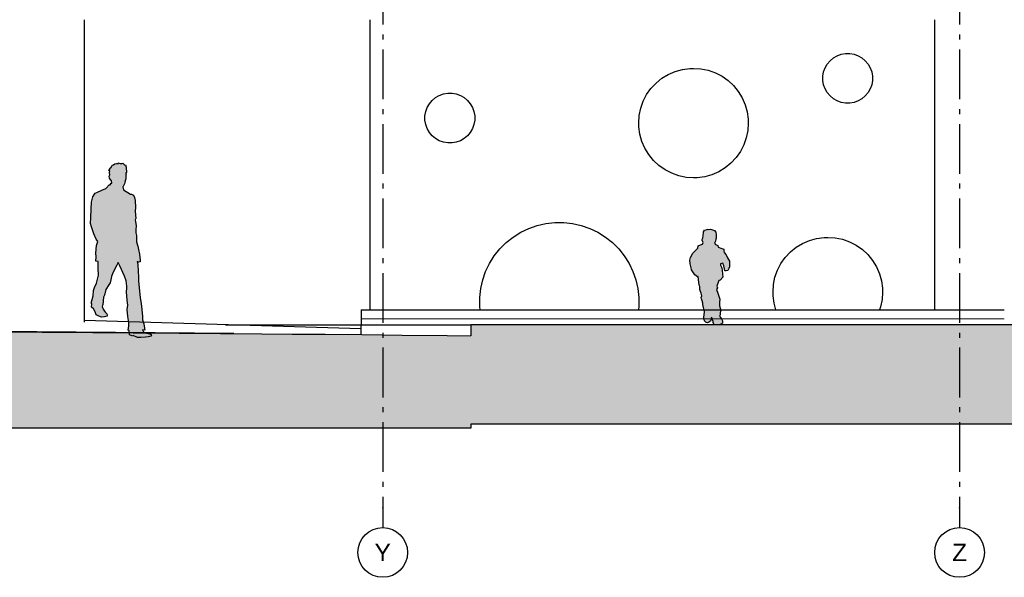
# Model space of a CAD drawing. Header units: millimetres. Extents: x 18966 to 73138, y 1000 to 18261.
# Tile 9 of 13: x 58127 to 68026, y 1000 to 6610. Entities that reach past the tile are written whole.
import ezdxf
from ezdxf.enums import TextEntityAlignment as Align

# ---------------------------------------------------------------- set-up
doc = ezdxf.new("R2010")
doc.units = ezdxf.units.MM
doc.header["$LTSCALE"] = 0.5
doc.header["$MEASUREMENT"] = 0
doc.linetypes.add('Akselinje', pattern=[1500, 1000, -200, 100, -200])
doc.linetypes.add('PLINE', pattern=[0])
for name, color, linetype in [('0(Nye konstruksjoner)', 7, 'Continuous'), ('23-- Yttervegger(Nye konstruksjoner)', 7, 'Continuous'), ('2311 Bærende yttervegger_ betong(Nye konstruksjoner)', 7, 'Continuous'), ('71-- Bearbeidet terreng', 7, 'Continuous'), ('71-- Bearbeidet terreng (Skravur)', 7, 'Continuous'), ('82-- Modullinjer', 7, 'Continuous')]:
    doc.layers.add(name, color=color, linetype=linetype)
doc.layers.add('235- Utvendig kledning og overflate', color=7, linetype='Continuous', lineweight=0)
doc.styles.add('GENERATED_STYLE_1', font='arial.ttf')

# ---------------------------------------------------------------- blocks, each defined once
blk = doc.blocks.new('*X65')
at = {"layer": '235- Utvendig kledning og overflate', "linetype": 'PLINE'}
for p, q in [((61674.4, 3600.9), (61561.4, 3600.9)), ((61561.4, 3600.9), (61674.4, 3600.9))]:
    blk.add_line(p, q, dxfattribs=at)
blk = doc.blocks.new('*X66')
at = {"layer": '235- Utvendig kledning og overflate', "linetype": 'PLINE'}
for p, q in [((61906.1, 3600.9), (61674.4, 3600.9)), ((61674.4, 3600.9), (61906.1, 3600.9))]:
    blk.add_line(p, q, dxfattribs=at)
blk = doc.blocks.new('*X67')
at = {"layer": '235- Utvendig kledning og overflate', "linetype": 'PLINE'}
for p, q in [((62143.2, 3600.9), (61906.1, 3600.9)), ((61906.1, 3600.9), (62143.2, 3600.9))]:
    blk.add_line(p, q, dxfattribs=at)
blk = doc.blocks.new('*X68')
at = {"layer": '235- Utvendig kledning og overflate', "linetype": 'PLINE'}
for p, q in [((62385.3, 3600.9), (62143.2, 3600.9)), ((62143.2, 3600.9), (62385.3, 3600.9))]:
    blk.add_line(p, q, dxfattribs=at)
blk = doc.blocks.new('*X69')
at = {"layer": '235- Utvendig kledning og overflate', "linetype": 'PLINE'}
for p, q in [((62632.2, 3600.9), (62385.3, 3600.9)), ((62385.3, 3600.9), (62632.2, 3600.9))]:
    blk.add_line(p, q, dxfattribs=at)
blk = doc.blocks.new('*X70')
at = {"layer": '235- Utvendig kledning og overflate', "linetype": 'PLINE'}
for p, q in [((62883.5, 3600.9), (62632.2, 3600.9)), ((62632.2, 3600.9), (62883.5, 3600.9))]:
    blk.add_line(p, q, dxfattribs=at)
blk = doc.blocks.new('*X71')
at = {"layer": '235- Utvendig kledning og overflate', "linetype": 'PLINE'}
for p, q in [((62931.6, 3600.9), (62883.5, 3600.9)), ((62883.5, 3600.9), (62928.9, 3600.9)), ((62928.9, 3600.9), (63138.8, 3600.9)), ((63138.8, 3600.9), (62931.6, 3600.9))]:
    blk.add_line(p, q, dxfattribs=at)
blk = doc.blocks.new('*X72')
at = {"layer": '235- Utvendig kledning og overflate', "linetype": 'PLINE'}
for p, q in [((63397.9, 3600.9), (63138.8, 3600.9)), ((63138.8, 3600.9), (63397.9, 3600.9))]:
    blk.add_line(p, q, dxfattribs=at)
blk = doc.blocks.new('*X73')
at = {"layer": '235- Utvendig kledning og overflate', "linetype": 'PLINE'}
for p, q in [((63660.4, 3600.9), (63397.9, 3600.9)), ((63397.9, 3600.9), (63660.4, 3600.9))]:
    blk.add_line(p, q, dxfattribs=at)
blk = doc.blocks.new('*X74')
at = {"layer": '235- Utvendig kledning og overflate', "linetype": 'PLINE'}
for p, q in [((63925.9, 3600.9), (63660.4, 3600.9)), ((63660.4, 3600.9), (63925.9, 3600.9))]:
    blk.add_line(p, q, dxfattribs=at)
blk = doc.blocks.new('*X75')
at = {"layer": '235- Utvendig kledning og overflate', "linetype": 'PLINE'}
for p, q in [((64194.1, 3600.9), (63925.9, 3600.9)), ((63925.9, 3600.9), (64194.1, 3600.9))]:
    blk.add_line(p, q, dxfattribs=at)
blk = doc.blocks.new('*X76')
at = {"layer": '235- Utvendig kledning og overflate', "linetype": 'PLINE'}
for p, q in [((64464.6, 3600.9), (64194.1, 3600.9)), ((64194.1, 3600.9), (64464.6, 3600.9))]:
    blk.add_line(p, q, dxfattribs=at)
blk = doc.blocks.new('*X77')
at = {"layer": '235- Utvendig kledning og overflate', "linetype": 'PLINE'}
for p, q in [((64737.1, 3600.9), (64464.6, 3600.9)), ((64464.6, 3600.9), (64737.1, 3600.9))]:
    blk.add_line(p, q, dxfattribs=at)
blk = doc.blocks.new('*X78')
at = {"layer": '235- Utvendig kledning og overflate', "linetype": 'PLINE'}
for p, q in [((65011.2, 3600.9), (64737.1, 3600.9)), ((64737.1, 3600.9), (65011.2, 3600.9))]:
    blk.add_line(p, q, dxfattribs=at)
blk = doc.blocks.new('*X79')
at = {"layer": '235- Utvendig kledning og overflate', "linetype": 'PLINE'}
for p, q in [((65286.5, 3600.9), (65011.2, 3600.9)), ((65011.2, 3600.9), (65286.5, 3600.9))]:
    blk.add_line(p, q, dxfattribs=at)
blk = doc.blocks.new('*X80')
at = {"layer": '235- Utvendig kledning og overflate', "linetype": 'PLINE'}
for p, q in [((65562.7, 3600.9), (65286.5, 3600.9)), ((65286.5, 3600.9), (65562.7, 3600.9))]:
    blk.add_line(p, q, dxfattribs=at)
blk = doc.blocks.new('*X81')
at = {"layer": '235- Utvendig kledning og overflate', "linetype": 'PLINE'}
for p, q in [((65839.3, 3600.9), (65562.7, 3600.9)), ((65562.7, 3600.9), (65839.3, 3600.9))]:
    blk.add_line(p, q, dxfattribs=at)
blk = doc.blocks.new('*X82')
at = {"layer": '235- Utvendig kledning og overflate', "linetype": 'PLINE'}
for p, q in [((66116.1, 3600.9), (65839.3, 3600.9)), ((65839.3, 3600.9), (66116.1, 3600.9))]:
    blk.add_line(p, q, dxfattribs=at)
blk = doc.blocks.new('*X83')
at = {"layer": '235- Utvendig kledning og overflate', "linetype": 'PLINE'}
for p, q in [((66392.7, 3600.9), (66116.1, 3600.9)), ((66116.1, 3600.9), (66392.7, 3600.9))]:
    blk.add_line(p, q, dxfattribs=at)
blk = doc.blocks.new('*X84')
at = {"layer": '235- Utvendig kledning og overflate', "linetype": 'PLINE'}
for p, q in [((66668.7, 3600.9), (66392.7, 3600.9)), ((66392.7, 3600.9), (66668.7, 3600.9))]:
    blk.add_line(p, q, dxfattribs=at)
blk = doc.blocks.new('*X85')
at = {"layer": '235- Utvendig kledning og overflate', "linetype": 'PLINE'}
for p, q in [((66925.1, 3600.9), (66668.7, 3600.9)), ((66668.7, 3600.9), (66922.4, 3600.9)), ((66922.4, 3600.9), (66943.6, 3600.9)), ((66943.6, 3600.9), (66925.1, 3600.9))]:
    blk.add_line(p, q, dxfattribs=at)
blk = doc.blocks.new('*X86')
at = {"layer": '235- Utvendig kledning og overflate', "linetype": 'PLINE'}
for p, q in [((67217.3, 3600.9), (66943.6, 3600.9)), ((66943.6, 3600.9), (67217.3, 3600.9))]:
    blk.add_line(p, q, dxfattribs=at)
blk = doc.blocks.new('*X87')
at = {"layer": '235- Utvendig kledning og overflate', "linetype": 'PLINE'}
for p, q in [((67489.2, 3600.9), (67217.3, 3600.9)), ((67217.3, 3600.9), (67489.2, 3600.9))]:
    blk.add_line(p, q, dxfattribs=at)
blk = doc.blocks.new('*X88')
at = {"layer": '235- Utvendig kledning og overflate', "linetype": 'PLINE'}
for p, q in [((67759, 3600.9), (67489.2, 3600.9)), ((67489.2, 3600.9), (67759, 3600.9))]:
    blk.add_line(p, q, dxfattribs=at)
blk = doc.blocks.new('*X89')
at = {"layer": '235- Utvendig kledning og overflate', "linetype": 'PLINE'}
for p, q in [((68026.4, 3600.9), (67759, 3600.9)), ((67759, 3600.9), (68026.4, 3600.9))]:
    blk.add_line(p, q, dxfattribs=at)
blk = doc.blocks.new('Standard grid marker[6]', base_point=(61776.6, 17760.5))
at = {"layer": '82-- Modullinjer', "linetype": 'Akselinje'}
for p, q in [((61776.6, 17560.5), (61776.6, 1700)), ((61776.6, 1700), (61776.6, 1500))]:
    blk.add_line(p, q, dxfattribs=at)
at = {"layer": '82-- Modullinjer', "linetype": 'PLINE'}
blk.add_circle((61776.6, 1250), 250, dxfattribs=at)
at = {"layer": '82-- Modullinjer', "linetype": 'Akselinje'}
blk.add_point((61776.6, 1700), dxfattribs=at)
blk.add_point((61776.6, 1700), dxfattribs=at)
at = {"layer": '82-- Modullinjer', "style": 'GENERATED_STYLE_1'}
for tag, p in [('AC_MarkerText_1_0', (61776.6, 18098)), ('AC_MarkerText_1_1', (61776.6, 1337.5))]:
    blk.add_attdef(tag, text='', height=175, rotation=360, dxfattribs=at).set_placement(p, align=Align.TOP_CENTER)
blk = doc.blocks.new('Barn kontur[7]', base_point=(65113.4, 3539.9))
at = {"linetype": 'Continuous'}
blk.add_hatch(color=256, dxfattribs=at).paths.add_polyline_path([(65185.1, 4112.5), (65174, 4141.2), (65174, 4152.4), (65195.1, 4159.4), (65205.5, 4132.6), (65213.1, 4102.3), (65215, 4084.5), (65224.3, 4083), (65231.5, 4082.1), (65246.6, 4085.5), (65255.3, 4106.2), (65264.9, 4123.7), (65263.3, 4142.8), (65261.7, 4179.5), (65242.5, 4214.5), (65229.8, 4243.2), (65210.6, 4268.7), (65207.5, 4286.3), (65205.9, 4300.6), (65185.1, 4308.6), (65150, 4322.9), (65146.8, 4337.3), (65122.9, 4346.8), (65112, 4360.5), (65123.2, 4380.4), (65125.8, 4400.9), (65127.7, 4410.6), (65130.5, 4419.6), (65130.9, 4429.9), (65130.9, 4445.8), (65124.8, 4472), (65111.3, 4487.5), (65102.4, 4491.7), (65091.6, 4497.3), (65073.8, 4502), (65054.6, 4498.2), (65038.3, 4502.4), (65037.6, 4497.8), (65010.4, 4491.3), (65003.3, 4476.5), (65000.7, 4466.4), (64995.8, 4413.6), (64991.8, 4408.8), (64989, 4392.7), (64993.7, 4373.5), (64999.5, 4369.2), (64990.6, 4351.2), (64971.4, 4346.4), (64947.5, 4333.7), (64945.9, 4313), (64893.3, 4260.4), (64872.5, 4217.3), (64864.6, 4191.8), (64867.8, 4153.6), (64878.9, 4113.7), (64880.5, 4093), (64914, 4042), (64941.9, 4022.1), (64947, 4026.6), (64950.7, 3997.4), (64957.1, 3938.4), (64963.4, 3924.1), (64963.4, 3895.4), (64973, 3876.2), (64979.4, 3857.1), (64984.2, 3831.6), (64979.4, 3815.7), (64981, 3802.9), (64989, 3782.2), (64996.9, 3756.7), (64993.7, 3745.5), (65011.3, 3670.6), (65006.5, 3614.8), (65011.3, 3579.8), (65028.8, 3562.2), (65043.2, 3560.6), (65054.3, 3567), (65073.5, 3578.2), (65079.9, 3597.3), (65083.1, 3618), (65089.4, 3598.9), (65100.6, 3573.4), (65100.6, 3563.8), (65107, 3546.3), (65113.4, 3539.9), (65135.7, 3539.9), (65169.2, 3544.7), (65191.5, 3555.9), (65191.5, 3579.8), (65183.5, 3602.1), (65162.8, 3626), (65170.8, 3641.9), (65174, 3696.1), (65162.8, 3729.6), (65162.8, 3769.4), (65166, 3798.1), (65158, 3818.9), (65145.3, 3858.7), (65134.1, 3895.4), (65142.1, 3911.3), (65137.3, 3930.4), (65156.4, 3986.2), (65169.2, 3991), (65197.9, 4018.5), (65191.5, 4053.6), (65188.3, 4085.4)])
at = {"linetype": 'PLINE', "flags": 128}
blk.add_lwpolyline([(65185.1, 4112.5), (65188.3, 4085.4), (65191.5, 4053.6), (65197.9, 4018.5), (65169.2, 3991), (65156.4, 3986.2), (65137.3, 3930.4), (65142.1, 3911.3), (65134.1, 3895.4), (65145.3, 3858.7), (65158, 3818.9), (65166, 3798.1), (65162.8, 3769.4), (65162.8, 3729.6), (65174, 3696.1), (65170.8, 3641.9), (65162.8, 3626), (65183.5, 3602.1), (65191.5, 3579.8), (65191.5, 3555.9), (65169.2, 3544.7), (65135.7, 3539.9), (65113.4, 3539.9), (65107, 3546.3), (65100.6, 3563.8), (65100.6, 3573.4), (65089.4, 3598.9), (65083.1, 3618), (65079.9, 3597.3), (65073.5, 3578.2), (65054.3, 3567), (65043.2, 3560.6), (65028.8, 3562.2), (65011.3, 3579.8), (65006.5, 3614.8), (65011.3, 3670.6), (64993.7, 3745.5), (64996.9, 3756.7), (64989, 3782.2), (64981, 3802.9), (64979.4, 3815.7), (64984.2, 3831.6), (64979.4, 3857.1), (64973, 3876.2), (64963.4, 3895.4), (64963.4, 3924.1), (64957.1, 3938.4), (64950.7, 3997.4), (64947, 4026.6), (64941.9, 4022.1), (64914, 4042), (64880.5, 4093), (64878.9, 4113.7), (64867.8, 4153.6), (64864.6, 4191.8), (64872.5, 4217.3), (64893.3, 4260.4), (64945.9, 4313), (64947.5, 4333.7), (64971.4, 4346.4), (64990.6, 4351.2), (64999.5, 4369.2), (64993.7, 4373.5), (64989, 4392.7), (64991.8, 4408.8), (64995.8, 4413.6), (65000.7, 4466.4), (65003.3, 4476.5), (65010.4, 4491.3), (65037.6, 4497.8), (65038.3, 4502.4), (65054.6, 4498.2), (65073.8, 4502), (65091.6, 4497.3), (65102.4, 4491.7), (65111.3, 4487.5), (65124.8, 4472), (65130.9, 4445.8), (65130.9, 4429.9), (65130.5, 4419.6), (65127.7, 4410.6), (65125.8, 4400.9), (65123.2, 4380.4), (65112, 4360.5), (65122.9, 4346.8), (65146.8, 4337.3), (65150, 4322.9), (65185.1, 4308.6), (65205.9, 4300.6), (65207.5, 4286.3), (65210.6, 4268.7), (65229.8, 4243.2), (65242.5, 4214.5), (65261.7, 4179.5), (65263.3, 4142.8), (65264.9, 4123.7), (65255.3, 4106.2), (65246.6, 4085.5), (65231.5, 4082.1), (65224.3, 4083), (65215, 4084.5), (65213.1, 4102.3), (65205.5, 4132.6), (65195.1, 4159.4), (65174, 4152.4), (65174, 4141.2)], close=True, dxfattribs=at)
blk = doc.blocks.new('Gående mann kontur 02[8]', base_point=(59345.6, 3411))
at = {"linetype": 'Continuous'}
blk.add_hatch(color=256, dxfattribs=at).paths.add_polyline_path([(59117.7, 4166.2), (59134.5, 4134.9), (59181.5, 4029.5), (59196.1, 3981.6), (59203.9, 3928.6), (59202.3, 3908.3), (59201.7, 3871.7), (59206.2, 3787.1), (59214.6, 3739.6), (59207.3, 3695.1), (59212.9, 3623.5), (59224.7, 3564.3), (59223, 3528.8), (59218.5, 3487.6), (59228.6, 3484.2), (59229.1, 3438), (59265.5, 3426.7), (59268.9, 3432.9), (59312.6, 3413.2), (59345.6, 3411), (59389.9, 3416), (59417.3, 3420), (59450.4, 3425.6), (59446.5, 3434.6), (59447, 3447.6), (59430.8, 3449.9), (59402.8, 3457.2), (59372, 3470.2), (59361.9, 3491), (59384.8, 3485.9), (59382, 3507.4), (59373.6, 3551.3), (59362.4, 3589.1), (59361.3, 3625.2), (59355.2, 3693.9), (59346.8, 3754.8), (59339.5, 3811.8), (59326.6, 3916.6), (59321.6, 3978.6), (59321.6, 4020.9), (59318.8, 4081.2), (59313.7, 4146), (59308.7, 4177.6), (59324.9, 4169.7), (59336.7, 4173.1), (59337.8, 4190), (59330, 4251.5), (59321, 4298.4), (59313.7, 4329.9), (59300.3, 4376.2), (59300.8, 4439.9), (59295.2, 4464.1), (59294.1, 4491.3), (59296.9, 4538.1), (59291.9, 4577), (59287.4, 4597.8), (59294.7, 4610.2), (59291.3, 4647), (59287.4, 4683.7), (59291.9, 4720.3), (59287.4, 4789.6), (59282.3, 4819.7), (59271.1, 4845), (59252.1, 4854.6), (59239.8, 4853.5), (59170.3, 4898), (59163, 4929.6), (59168.1, 4932.4), (59172, 4945.4), (59180.4, 4959.5), (59182.6, 4971.3), (59186.6, 4987.1), (59193.9, 5009.1), (59192.7, 5028.8), (59193.9, 5042.9), (59195.5, 5050.2), (59193.3, 5058.1), (59193.9, 5066.7), (59201.1, 5077.4), (59201.7, 5089.8), (59196.7, 5105), (59197, 5127.9), (59190.7, 5150.3), (59184.3, 5147.1), (59181.9, 5150.8), (59164.2, 5165.4), (59156.9, 5162.5), (59135.6, 5162.5), (59121, 5168.7), (59118.9, 5162.2), (59100.3, 5163.1), (59083, 5160.9), (59068.4, 5151.1), (59055, 5147.5), (59045.4, 5124.1), (59031.9, 5117.3), (59035.9, 5112.2), (59023.6, 5093.1), (59031.4, 5090.2), (59030.3, 5071.6), (59032.5, 5048), (59026.4, 5036.1), (59029.7, 5015.8), (59042.1, 4995.5), (59051, 4991), (59052.7, 4965), (59046, 4965), (59036.5, 4948.1), (59027.5, 4949.2), (58994.5, 4915.4), (58993.3, 4910.3), (58952.5, 4894.5), (58903.2, 4872.5), (58885.8, 4865.8), (58877.4, 4854.5), (58862.3, 4827.4), (58854.4, 4800.2), (58847.7, 4775.4), (58846, 4705), (58842.7, 4620.3), (58839.9, 4559.4), (58849.4, 4526.7), (58870.7, 4454), (58895.3, 4403.1), (58911, 4378.3), (58899.2, 4338.8), (58893.6, 4259.8), (58894.2, 4225.4), (58893.6, 4182), (58916.6, 4176.3), (58917.2, 4110.9), (58918.8, 4039.2), (58909, 4000.6), (58897.9, 3957.8), (58878.5, 3914.6), (58868.4, 3884.6), (58865.1, 3831.6), (58845.5, 3757.8), (58852.5, 3751.5), (58850.1, 3716.9), (58869.8, 3699.8), (58884.1, 3670.4), (58895.3, 3641.7), (58922.2, 3628.1), (58949.7, 3618), (58978.8, 3620.8), (59004.5, 3626.4), (59005.1, 3637.7), (59004.1, 3650.7), (58990, 3664.8), (58979.9, 3676.6), (58967, 3696.3), (58955.3, 3725.1), (58957.5, 3739.2), (58963.7, 3740.9), (58970.4, 3818.2), (58979.3, 3838.5), (58993.9, 3896.6), (59021.9, 3941.7), (59037, 3963.1), (59043.2, 3991.9), (59050.5, 4024.7), (59063.9, 4063.6), (59102.6, 4141.4)])
at = {"linetype": 'PLINE', "flags": 128}
blk.add_lwpolyline([(59117.7, 4166.2), (59102.6, 4141.4), (59063.9, 4063.6), (59050.5, 4024.7), (59043.2, 3991.9), (59037, 3963.1), (59021.9, 3941.7), (58993.9, 3896.6), (58979.3, 3838.5), (58970.4, 3818.2), (58963.7, 3740.9), (58957.5, 3739.2), (58955.3, 3725.1), (58967, 3696.3), (58979.9, 3676.6), (58990, 3664.8), (59004.1, 3650.7), (59005.1, 3637.7), (59004.5, 3626.4), (58978.8, 3620.8), (58949.7, 3618), (58922.2, 3628.1), (58895.3, 3641.7), (58884.1, 3670.4), (58869.8, 3699.8), (58850.1, 3716.9), (58852.5, 3751.5), (58845.5, 3757.8), (58865.1, 3831.6), (58868.4, 3884.6), (58878.5, 3914.6), (58897.9, 3957.8), (58909, 4000.6), (58918.8, 4039.2), (58917.2, 4110.9), (58916.6, 4176.3), (58893.6, 4182), (58894.2, 4225.4), (58893.6, 4259.8), (58899.2, 4338.8), (58911, 4378.3), (58895.3, 4403.1), (58870.7, 4454), (58849.4, 4526.7), (58839.9, 4559.4), (58842.7, 4620.3), (58846, 4705), (58847.7, 4775.4), (58854.4, 4800.2), (58862.3, 4827.4), (58877.4, 4854.5), (58885.8, 4865.8), (58903.2, 4872.5), (58952.5, 4894.5), (58993.3, 4910.3), (58994.5, 4915.4), (59027.5, 4949.2), (59036.5, 4948.1), (59046, 4965), (59052.7, 4965), (59051, 4991), (59042.1, 4995.5), (59029.7, 5015.8), (59026.4, 5036.1), (59032.5, 5048), (59030.3, 5071.6), (59031.4, 5090.2), (59023.6, 5093.1), (59035.9, 5112.2), (59031.9, 5117.3), (59045.4, 5124.1), (59055, 5147.5), (59068.4, 5151.1), (59083, 5160.9), (59100.3, 5163.1), (59118.9, 5162.2), (59121, 5168.7), (59135.6, 5162.5), (59156.9, 5162.5), (59164.2, 5165.4), (59181.9, 5150.8), (59184.3, 5147.1), (59190.7, 5150.3), (59197, 5127.9), (59196.7, 5105), (59201.7, 5089.8), (59201.1, 5077.4), (59193.9, 5066.7), (59193.3, 5058.1), (59195.5, 5050.2), (59193.9, 5042.9), (59192.7, 5028.8), (59193.9, 5009.1), (59186.6, 4987.1), (59182.6, 4971.3), (59180.4, 4959.5), (59172, 4945.4), (59168.1, 4932.4), (59163, 4929.6), (59170.3, 4898), (59239.8, 4853.5), (59252.1, 4854.6), (59271.1, 4845), (59282.3, 4819.7), (59287.4, 4789.6), (59291.9, 4720.3), (59287.4, 4683.7), (59291.3, 4647), (59294.7, 4610.2), (59287.4, 4597.8), (59291.9, 4577), (59296.9, 4538.1), (59294.1, 4491.3), (59295.2, 4464.1), (59300.8, 4439.9), (59300.3, 4376.2), (59313.7, 4329.9), (59321, 4298.4), (59330, 4251.5), (59337.8, 4190), (59336.7, 4173.1), (59324.9, 4169.7), (59308.7, 4177.6), (59313.7, 4146), (59318.8, 4081.2), (59321.6, 4020.9), (59321.6, 3978.6), (59326.6, 3916.6), (59339.5, 3811.8), (59346.8, 3754.8), (59355.2, 3693.9), (59361.3, 3625.2), (59362.4, 3589.1), (59373.6, 3551.3), (59382, 3507.4), (59384.8, 3485.9), (59361.9, 3491), (59372, 3470.2), (59402.8, 3457.2), (59430.8, 3449.9), (59447, 3447.6), (59446.5, 3434.6), (59450.4, 3425.6), (59417.3, 3420), (59389.9, 3416), (59345.6, 3411), (59312.6, 3413.2), (59268.9, 3432.9), (59265.5, 3426.7), (59229.1, 3438), (59228.6, 3484.2), (59218.5, 3487.6), (59223, 3528.8), (59224.7, 3564.3), (59212.9, 3623.5), (59207.3, 3695.1), (59214.6, 3739.6), (59206.2, 3787.1), (59201.7, 3871.7), (59202.3, 3908.3), (59203.9, 3928.6), (59196.1, 3981.6), (59181.5, 4029.5), (59134.5, 4134.9)], close=True, dxfattribs=at)
blk = doc.blocks.new('Standard grid marker[9]', base_point=(67576.6, 17760.5))
at = {"layer": '82-- Modullinjer', "linetype": 'Akselinje'}
for p, q in [((67576.6, 17560.5), (67576.6, 1700)), ((67576.6, 1700), (67576.6, 1500))]:
    blk.add_line(p, q, dxfattribs=at)
at = {"layer": '82-- Modullinjer', "linetype": 'PLINE'}
blk.add_circle((67576.6, 1250), 250, dxfattribs=at)
at = {"layer": '82-- Modullinjer', "linetype": 'Akselinje'}
blk.add_point((67576.6, 1700), dxfattribs=at)
blk.add_point((67576.6, 1700), dxfattribs=at)
at = {"layer": '82-- Modullinjer', "style": 'GENERATED_STYLE_1'}
for tag, p in [('AC_MarkerText_1_0', (67576.6, 18098)), ('AC_MarkerText_1_1', (67576.6, 1337.5))]:
    blk.add_attdef(tag, text='', height=175, rotation=360, dxfattribs=at).set_placement(p, align=Align.TOP_CENTER)

msp = doc.modelspace()

# ---------------------------------------------------------------- hatches: boundary and pattern name
at = {"layer": '71-- Bearbeidet terreng (Skravur)', "linetype": 'Continuous'}
for points in [[(19580.1, 3480), (18966.5, 3480.2), (18966.5, 2500), (62661.4, 2500), (62661.4, 3430.6), (62424.8, 3433), (61971.6, 3437.4), (61565.7, 3441.2), (61199.1, 3444.7), (60865.5, 3447.7), (60560, 3450.4), (60278.5, 3452.9), (60144.9, 3454), (59991.9, 3455.3), (59866.9, 3456.3), (59731.2, 3457.4), (59491.8, 3459.3), (59268.6, 3461), (59059.7, 3462.5), (58863.3, 3463.9), (58678, 3465.2), (58588.6, 3465.9), (58523.9, 3466.3), (58353.1, 3467.4), (58190.8, 3468.4), (58036.1, 3469.4), (57961, 3469.8), (57846.6, 3470.5), (57709.2, 3471.3), (57576.9, 3472), (49979.8, 3528.3), (49778.7, 3529.5), (49588.9, 3530.7), (49409.2, 3531.8), (49238.8, 3532.9), (49076.7, 3533.8), (48922.4, 3534.7), (48847.7, 3535.2), (48711.5, 3537.7), (48570.8, 3540.2), (48436.1, 3542.6), (48306.9, 3544.9), (48182.6, 3547.1), (44394.5, 3550.5), (44322.8, 3550.3), (44175.4, 3550), (44022.7, 3549.6), (43864.7, 3549.2), (40832.4, 3652.4), (40681.4, 3651.6), (40525.1, 3650.8), (40363.6, 3650), (40273.9, 3649.6), (34850.1, 3492.5), (34778.3, 3492.3), (34588.2, 3491.9), (34403.5, 3491.5), (31806.3, 3491.3), (31712, 3491.4), (31667, 3491.4), (31625.8, 3491.4), (31540.8, 3491.4), (31452.6, 3491.4), (31361.3, 3491.4), (31267.1, 3491.5), (31170.2, 3491.5), (28530.4, 3489), (28420.2, 3489.1), (28307, 3489.2), (28191.1, 3489.2), (28072.6, 3489.3), (27979.2, 3489.4), (27913.3, 3489.4), (27780.1, 3489.4), (27645.5, 3489.4), (27509.8, 3489.5), (27373.5, 3489.5), (27237.1, 3489.6), (27100.9, 3489.6), (26965.7, 3489.7), (26831.8, 3489.7), (26699.8, 3489.8), (26570.1, 3489.9), (26443.3, 3490), (26319.9, 3490.1), (26200.4, 3490.2), (26085.1, 3490.4), (25974.6, 3490.5), (25895.5, 3490.6)], [(62661.4, 2539.9), (73137.9, 2539.9), (73137.9, 3539.9), (62661.4, 3539.9)]]:
    msp.add_hatch(color=256, dxfattribs=at).paths.add_polyline_path(points)

# ---------------------------------------------------------------- linework, layer by layer
at = {"layer": '0(Nye konstruksjoner)', "linetype": 'PLINE'}
for p, q in [((66307.6, 6225.6), (66345.5, 6247.5)), ((66345.5, 6247.5), (66386.6, 6262.4)), ((66386.6, 6262.4), (66429.7, 6270)), ((66429.7, 6270), (66451.6, 6270)), ((66451.6, 6270), (66473.4, 6270)), ((66473.4, 6270), (66516.5, 6262.4)), ((66516.5, 6262.4), (66557.6, 6247.5)), ((66557.6, 6247.5), (66595.5, 6225.6)), ((66224.1, 6126.1), (66246, 6164)), ((66246, 6164), (66274.1, 6197.5)), ((66274.1, 6197.5), (66307.6, 6225.6)), ((66595.5, 6225.6), (66629, 6197.5)), ((66629, 6197.5), (66657.1, 6164)), ((66657.1, 6164), (66679, 6126.1)), ((64583.7, 6020.4), (64647.9, 6059.5)), ((64647.9, 6059.5), (64717, 6089.5)), ((64717, 6089.5), (64789.4, 6109.8)), ((64789.4, 6109.8), (64864, 6120)), ((64864, 6120), (64901.6, 6120)), ((64901.6, 6120), (64976.6, 6116.2)), ((64976.6, 6116.2), (65050.3, 6100.9)), ((65050.3, 6100.9), (65121.2, 6075.7)), ((65121.2, 6075.7), (65188, 6041)), ((65188, 6041), (65249.5, 5997.7)), ((66201.6, 6041.9), (66209.2, 6085)), ((66201.6, 6020), (66201.6, 6041.9)), ((66209.2, 6085), (66224.1, 6126.1)), ((66679, 6126.1), (66694, 6085)), ((66694, 6085), (66701.6, 6041.9)), ((66701.6, 6041.9), (66701.6, 6020)), ((64473.9, 5917.9), (64525.3, 5972.9)), ((64525.3, 5972.9), (64583.7, 6020.4)), ((65249.5, 5997.7), (65304.5, 5946.3)), ((65304.5, 5946.3), (65352, 5887.9)), ((66201.6, 5998.1), (66201.6, 6020)), ((66209.2, 5955.1), (66201.6, 5998.1)), ((66224.1, 5914), (66209.2, 5955.1)), ((66694, 5955.1), (66679, 5914)), ((66701.6, 5998.1), (66694, 5955.1)), ((66701.6, 6020), (66701.6, 5998.1)), ((62307.6, 5825.6), (62345.5, 5847.5)), ((62345.5, 5847.5), (62386.6, 5862.4)), ((62386.6, 5862.4), (62429.7, 5870)), ((62429.7, 5870), (62451.6, 5870)), ((62451.6, 5870), (62473.4, 5870)), ((62473.4, 5870), (62516.5, 5862.4)), ((62516.5, 5862.4), (62557.6, 5847.5)), ((62557.6, 5847.5), (62595.5, 5825.6)), ((64395.9, 5789.7), (64430.5, 5856.5)), ((64430.5, 5856.5), (64473.9, 5917.9)), ((65352, 5887.9), (65391.1, 5823.6)), ((66246, 5876.1), (66224.1, 5914)), ((66274.1, 5842.6), (66246, 5876.1)), ((66307.6, 5814.4), (66274.1, 5842.6)), ((66629, 5842.6), (66595.5, 5814.4)), ((66657.1, 5876.1), (66629, 5842.6)), ((66679, 5914), (66657.1, 5876.1)), ((62224.1, 5726.1), (62246, 5764)), ((62246, 5764), (62274.1, 5797.5)), ((62274.1, 5797.5), (62307.6, 5825.6)), ((62595.5, 5825.6), (62629, 5797.5)), ((62629, 5797.5), (62657.1, 5764)), ((62657.1, 5764), (62679, 5726.1)), ((64370.7, 5718.8), (64395.9, 5789.7)), ((65391.1, 5823.6), (65421, 5754.6)), ((65421, 5754.6), (65441.3, 5682.2)), ((66345.5, 5792.6), (66307.6, 5814.4)), ((66386.6, 5777.6), (66345.5, 5792.6)), ((66429.7, 5770), (66386.6, 5777.6)), ((66451.6, 5770), (66429.7, 5770)), ((66473.4, 5770), (66451.6, 5770)), ((66516.5, 5777.6), (66473.4, 5770)), ((66557.6, 5792.6), (66516.5, 5777.6)), ((66595.5, 5814.4), (66557.6, 5792.6)), ((62201.6, 5641.9), (62209.2, 5685)), ((62209.2, 5685), (62224.1, 5726.1)), ((62679, 5726.1), (62694, 5685)), ((62694, 5685), (62701.6, 5641.9)), ((64351.6, 5570), (64355.4, 5645.1)), ((64355.4, 5645.1), (64370.7, 5718.8)), ((65441.3, 5682.2), (65451.6, 5607.6)), ((62201.6, 5620), (62201.6, 5641.9)), ((62201.6, 5598.1), (62201.6, 5620)), ((62209.2, 5555.1), (62201.6, 5598.1)), ((62224.1, 5514), (62209.2, 5555.1)), ((62694, 5555.1), (62679, 5514)), ((62701.6, 5598.1), (62694, 5555.1)), ((62701.6, 5641.9), (62701.6, 5620)), ((62701.6, 5620), (62701.6, 5598.1)), ((64351.6, 5532.4), (64351.6, 5570)), ((65451.6, 5570), (65447.7, 5495)), ((65451.6, 5607.6), (65451.6, 5570)), ((62246, 5476.1), (62224.1, 5514)), ((62274.1, 5442.6), (62246, 5476.1)), ((62657.1, 5476.1), (62629, 5442.6)), ((62679, 5514), (62657.1, 5476.1)), ((64361.8, 5457.9), (64351.6, 5532.4)), ((64382.1, 5385.4), (64361.8, 5457.9)), ((65447.7, 5495), (65432.4, 5421.3)), ((62307.6, 5414.4), (62274.1, 5442.6)), ((62345.5, 5392.6), (62307.6, 5414.4)), ((62386.6, 5377.6), (62345.5, 5392.6)), ((62429.7, 5370), (62386.6, 5377.6)), ((62451.6, 5370), (62429.7, 5370)), ((62473.4, 5370), (62451.6, 5370)), ((62516.5, 5377.6), (62473.4, 5370)), ((62557.6, 5392.6), (62516.5, 5377.6)), ((62595.5, 5414.4), (62557.6, 5392.6)), ((62629, 5442.6), (62595.5, 5414.4)), ((64412.1, 5316.4), (64382.1, 5385.4)), ((65407.2, 5350.4), (65372.6, 5283.6)), ((65432.4, 5421.3), (65407.2, 5350.4)), ((64451.2, 5252.1), (64412.1, 5316.4)), ((64498.7, 5193.7), (64451.2, 5252.1)), ((65372.6, 5283.6), (65329.2, 5222.1)), ((64553.7, 5142.4), (64498.7, 5193.7)), ((65277.9, 5167.1), (65219.5, 5119.6)), ((65329.2, 5222.1), (65277.9, 5167.1)), ((64615.1, 5099), (64553.7, 5142.4)), ((64681.9, 5064.4), (64615.1, 5099)), ((64752.8, 5039.2), (64681.9, 5064.4)), ((65086.2, 5050.6), (65013.7, 5030.3)), ((65155.2, 5080.5), (65086.2, 5050.6)), ((65219.5, 5119.6), (65155.2, 5080.5)), ((64826.5, 5023.9), (64752.8, 5039.2)), ((64901.6, 5020), (64826.5, 5023.9)), ((64939.2, 5020), (64901.6, 5020)), ((65013.7, 5030.3), (64939.2, 5020)), ((63329.8, 4540), (63417.4, 4560)), ((63417.4, 4560), (63506.6, 4570)), ((63506.6, 4570), (63551.6, 4570)), ((63551.6, 4570), (63596.5, 4570)), ((63596.5, 4570), (63685.8, 4560)), ((63685.8, 4560), (63773.4, 4540)), ((63087.9, 4423.5), (63164, 4471.3)), ((63164, 4471.3), (63244.9, 4510.3)), ((63244.9, 4510.3), (63329.8, 4540)), ((63773.4, 4540), (63858.2, 4510.3)), ((63858.2, 4510.3), (63939.2, 4471.3)), ((63939.2, 4471.3), (64015.2, 4423.5)), ((62954.1, 4303.9), (63017.7, 4367.5)), ((63017.7, 4367.5), (63087.9, 4423.5)), ((64015.2, 4423.5), (64085.5, 4367.5)), ((64085.5, 4367.5), (64149, 4303.9)), ((65933.7, 4320.4), (65997.9, 4359.5)), ((65997.9, 4359.5), (66067, 4389.5)), ((66067, 4389.5), (66139.4, 4409.8)), ((66139.4, 4409.8), (66214, 4420)), ((66214, 4420), (66251.6, 4420)), ((66251.6, 4420), (66326.6, 4416.2)), ((66326.6, 4416.2), (66400.3, 4400.9)), ((66400.3, 4400.9), (66471.2, 4375.7)), ((66471.2, 4375.7), (66538, 4341)), ((62898.1, 4233.7), (62954.1, 4303.9)), ((64149, 4303.9), (64205, 4233.7)), ((65823.9, 4217.9), (65875.3, 4272.9)), ((65875.3, 4272.9), (65933.7, 4320.4)), ((66538, 4341), (66599.5, 4297.7)), ((66599.5, 4297.7), (66654.5, 4246.3)), ((62850.3, 4157.6), (62898.1, 4233.7)), ((64205, 4233.7), (64252.9, 4157.6)), ((65780.5, 4156.5), (65823.9, 4217.9)), ((66654.5, 4246.3), (66702, 4187.9)), ((66702, 4187.9), (66741.1, 4123.6)), ((62781.6, 3991.8), (62811.3, 4076.6)), ((62811.3, 4076.6), (62850.3, 4157.6)), ((64252.9, 4157.6), (64291.8, 4076.6)), ((64291.8, 4076.6), (64321.5, 3991.8)), ((65720.7, 4018.8), (65745.9, 4089.7)), ((65745.9, 4089.7), (65780.5, 4156.5)), ((66741.1, 4123.6), (66771, 4054.6)), ((62761.6, 3904.2), (62781.6, 3991.8)), ((64321.5, 3991.8), (64341.5, 3904.2)), ((65705.4, 3945.1), (65720.7, 4018.8)), ((66771, 4054.6), (66791.3, 3982.2)), ((66791.3, 3982.2), (66801.6, 3907.6)), ((62751.6, 3814.9), (62761.6, 3904.2)), ((64341.5, 3904.2), (64351.6, 3814.9)), ((65701.6, 3870), (65705.4, 3945.1)), ((65701.6, 3832.4), (65701.6, 3870)), ((66801.6, 3870), (66797.7, 3795)), ((66801.6, 3907.6), (66801.6, 3870)), ((62751.6, 3770), (62751.6, 3814.9)), ((62751.6, 3725.1), (62751.6, 3770)), ((64351.6, 3814.9), (64351.6, 3770)), ((64351.6, 3770), (64351.6, 3725.1)), ((65711.8, 3757.9), (65701.6, 3832.4)), ((66797.7, 3795), (66782.4, 3721.3)), ((62755.3, 3691.7), (62751.6, 3725.1)), ((64351.6, 3725.1), (64347.8, 3691.7)), ((65730.3, 3691.7), (65711.8, 3757.9)), ((66782.4, 3721.3), (66771.9, 3691.7))]:
    msp.add_line(p, q, dxfattribs=at)
at = {"layer": '23-- Yttervegger(Nye konstruksjoner)', "linetype": 'PLINE'}
for p, q in [((61651.6, 3691.7), (61651.6, 6610)), ((67326.6, 3691.7), (67326.6, 6610))]:
    msp.add_line(p, q, dxfattribs=at)
at = {"layer": '2311 Bærende yttervegger_ betong(Nye konstruksjoner)', "linetype": 'PLINE'}
msp.add_line((58776.6, 3565.5), (58776.6, 6610), dxfattribs=at)
at = {"layer": '71-- Bearbeidet terreng', "linetype": 'PLINE'}
for p, q in [((61561.4, 3691.7), (61674.4, 3691.7)), ((61561.4, 3691.7), (61561.4, 3539.9)), ((61674.4, 3691.7), (61906.1, 3691.7)), ((61906.1, 3691.7), (62143.2, 3691.7)), ((62143.2, 3691.7), (62385.3, 3691.7)), ((62385.3, 3691.7), (62632.2, 3691.7)), ((62632.2, 3691.7), (62883.5, 3691.7)), ((62883.5, 3691.7), (63138.8, 3691.7)), ((63138.8, 3691.7), (63397.9, 3691.7)), ((63397.9, 3691.7), (63660.4, 3691.7)), ((63660.4, 3691.7), (63925.9, 3691.7)), ((63925.9, 3691.7), (64194.1, 3691.7)), ((64194.1, 3691.7), (64464.6, 3691.7)), ((64464.6, 3691.7), (64737.1, 3691.7)), ((64737.1, 3691.7), (65011.2, 3691.7)), ((65011.2, 3691.7), (65286.5, 3691.7)), ((65286.5, 3691.7), (65562.7, 3691.7)), ((65562.7, 3691.7), (65839.3, 3691.7)), ((65839.3, 3691.7), (66116.1, 3691.7)), ((66116.1, 3691.7), (66392.7, 3691.7)), ((66392.7, 3691.7), (66668.7, 3691.7)), ((66668.7, 3691.7), (66943.6, 3691.7)), ((66943.6, 3691.7), (67217.3, 3691.7)), ((67217.3, 3691.7), (67489.2, 3691.7)), ((67489.2, 3691.7), (67759, 3691.7)), ((67759, 3691.7), (68026.4, 3691.7)), ((61557.8, 3499.3), (58776.6, 3582.3)), ((60278.5, 3452.9), (54831.1, 3500)), ((60195.7, 3539.9), (60753.4, 3539.9)), ((60753.4, 3539.9), (60886.5, 3539.9)), ((60886.5, 3539.9), (60999.5, 3539.9)), ((60999.5, 3539.9), (61106, 3539.9)), ((61106, 3539.9), (61205.5, 3539.9)), ((61205.5, 3539.9), (61297.3, 3539.9)), ((61297.3, 3539.9), (61381.1, 3539.9)), ((61381.1, 3539.9), (61456.4, 3539.9)), ((61456.4, 3539.9), (61522.9, 3539.9)), ((61522.9, 3539.9), (61557.8, 3539.9)), ((61557.8, 3539.9), (61659.7, 3539.9)), ((61557.8, 3539.9), (61557.8, 3439.6)), ((61659.7, 3539.9), (61812.7, 3539.9)), ((61812.7, 3539.9), (61956.4, 3539.9)), ((61956.4, 3539.9), (62090.7, 3539.9)), ((62090.7, 3539.9), (62215.5, 3539.9)), ((62215.5, 3539.9), (62330.6, 3539.9)), ((62330.6, 3539.9), (62436.1, 3539.9)), ((62436.1, 3539.9), (62484, 3539.9)), ((62484, 3539.9), (62537.5, 3539.9)), ((62537.5, 3539.9), (62622.5, 3539.9)), ((62622.5, 3539.9), (62661.4, 3539.9)), ((62661.4, 3539.9), (62661.4, 3430.6)), ((73137.9, 3539.9), (62661.4, 3539.9)), ((62661.4, 2500), (18966.5, 2500)), ((73137.9, 2539.9), (62661.4, 2539.9)), ((62661.4, 2539.9), (62661.4, 2500))]:
    msp.add_line(p, q, dxfattribs=at)
at = {"layer": '71-- Bearbeidet terreng', "linetype": 'PLINE', "flags": 128}
msp.add_lwpolyline([(18966.5, 3480.2), (19580.1, 3480), (25895.5, 3490.6), (25974.6, 3490.5), (26085.1, 3490.4), (26200.4, 3490.2), (26319.9, 3490.1), (26443.3, 3490), (26570.1, 3489.9), (26699.8, 3489.8), (26831.8, 3489.7), (26965.7, 3489.7), (27100.9, 3489.6), (27237.1, 3489.6), (27373.5, 3489.5), (27509.8, 3489.5), (27645.5, 3489.4), (27780.1, 3489.4), (27913.3, 3489.4), (27979.2, 3489.4), (28072.6, 3489.3), (28191.1, 3489.2), (28307, 3489.2), (28420.2, 3489.1), (28530.4, 3489), (31170.2, 3491.5), (31267.1, 3491.5), (31361.3, 3491.4), (31452.6, 3491.4), (31540.8, 3491.4), (31625.8, 3491.4), (31667, 3491.4), (31712, 3491.4), (31806.3, 3491.3), (34403.5, 3491.5), (34588.2, 3491.9), (34778.3, 3492.3), (34850.1, 3492.5), (40273.9, 3649.6), (40363.6, 3650), (40525.1, 3650.8), (40681.4, 3651.6), (40832.4, 3652.4), (43864.7, 3549.2), (44022.7, 3549.6), (44175.4, 3550), (44322.8, 3550.3), (44394.5, 3550.5), (48182.6, 3547.1), (48306.9, 3544.9), (48436.1, 3542.6), (48570.8, 3540.2), (48711.5, 3537.7), (48847.7, 3535.2), (48922.4, 3534.7), (49076.7, 3533.8), (49238.8, 3532.9), (49409.2, 3531.8), (49588.9, 3530.7), (49778.7, 3529.5), (49979.8, 3528.3), (57576.9, 3472), (57709.2, 3471.3), (57846.6, 3470.5), (57961, 3469.8), (58036.1, 3469.4), (58190.8, 3468.4), (58353.1, 3467.4), (58523.9, 3466.3), (58588.6, 3465.9), (58678, 3465.2), (58863.3, 3463.9), (59059.7, 3462.5), (59268.6, 3461), (59491.8, 3459.3), (59731.2, 3457.4), (59866.9, 3456.3), (59991.9, 3455.3), (60144.9, 3454), (60278.5, 3452.9), (60560, 3450.4), (60865.5, 3447.7), (61199.1, 3444.7), (61565.7, 3441.2), (61971.6, 3437.4), (62424.8, 3433), (62661.4, 3430.6)], dxfattribs=at)

# ---------------------------------------------------------------- block references
at = {"linetype": 'PLINE'}
for name, p in [('Gående mann kontur 02[8]', (59345.6, 3411)), ('Barn kontur[7]', (65113.4, 3539.9))]:
    msp.add_blockref(name, p, dxfattribs=at)
at = {"layer": '71-- Bearbeidet terreng'}
for name in ['*X65', '*X66', '*X67', '*X68', '*X69', '*X70', '*X71', '*X72', '*X73', '*X74', '*X75', '*X76', '*X77', '*X78', '*X79', '*X80', '*X81', '*X82', '*X83', '*X84', '*X85', '*X86', '*X87', '*X88', '*X89']:
    msp.add_blockref(name, (0, 0), dxfattribs=at)
at = {"layer": '82-- Modullinjer', "linetype": 'PLINE'}
ref = msp.add_blockref('Standard grid marker[6]', (61776.6, 17760.5), dxfattribs=at)
ref.add_attrib('AC_MarkerText_1_1', 'Y', dxfattribs={"color": 7, "height": 175, "rotation": 360, "style": 'GENERATED_STYLE_1'}).set_placement((61776.6, 1337.5), align=Align.TOP_CENTER)
ref = msp.add_blockref('Standard grid marker[9]', (67576.6, 17760.5), dxfattribs=at)
ref.add_attrib('AC_MarkerText_1_1', 'Z', dxfattribs={"color": 7, "height": 175, "rotation": 360, "style": 'GENERATED_STYLE_1'}).set_placement((67576.6, 1337.5), align=Align.TOP_CENTER)

doc.saveas('drawing.dxf')
